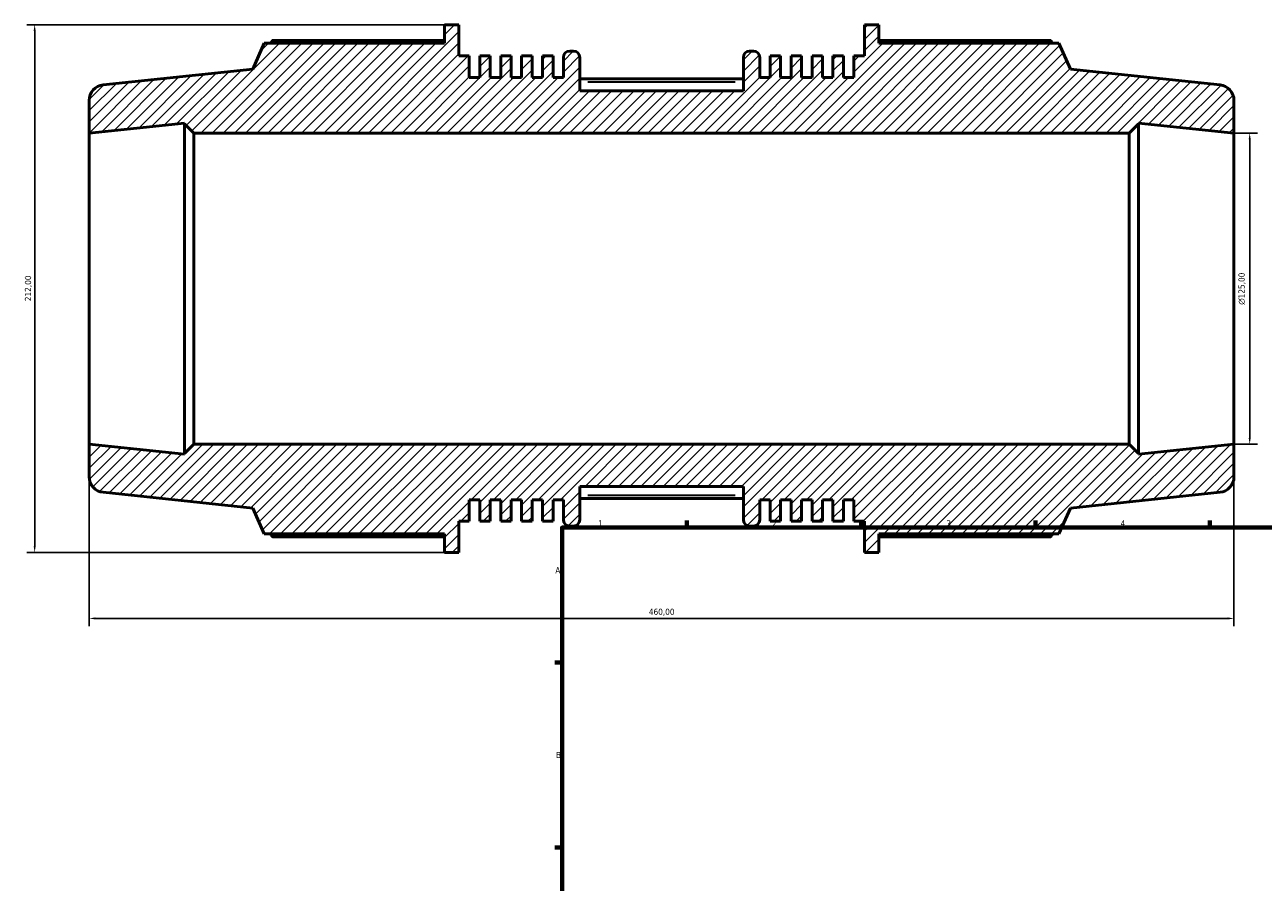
# Model space of a CAD drawing. Header units: millimetres. Extents: x -196 to 1466, y -102 to 1030.
# Tile 2 of 7: x -196 to 302, y 432 to 776. Entities that reach past the tile are written whole.
import ezdxf

# ---------------------------------------------------------------- set-up
doc = ezdxf.new("R2010")
doc.units = ezdxf.units.MM
for name, color, linetype, lineweight in [('Border (ISO)', 7, 'Continuous', 70), ('Dimension (ISO)', 7, 'Continuous', 25), ('Hatch (ISO)', 7, 'Continuous', 18), ('Visible (ISO)', 7, 'Continuous', 50), ('Visible Narrow (ISO)', 7, 'Continuous', 35)]:
    doc.layers.add(name, color=color, linetype=linetype, lineweight=lineweight)
doc.styles.add('Note Text (ISO)', font='tahoma.ttf')
doc.dimstyles.new('Default (ISO)', dxfattribs={"dimtxt": 2.5, "dimasz": 2.5, "dimexe": 3.175, "dimexo": 0, "dimgap": 0.762, "dimtad": 1, "dimrnd": 1e-08, "dimzin": 0, "dimtxsty": 'Note Text (ISO)', "dimcen": 0.09, "dimdle": 10, "dimclrd": 256, "dimclre": 256, "dimclrt": 256, "dimazin": 0, "dimtfac": 1.40208, "dimtmove": 0, "dimatfit": 3, "dimfxl": 1, "dimtolj": 1, "dimtzin": 0, "dimlwd": -1, "dimlwe": -1, "dimarcsym": 0})

# ---------------------------------------------------------------- blocks, each defined once
blk = doc.blocks.new('Borders Default Border')
at = {"layer": 'Border (ISO)'}
for p, q in [((70.08, 574), (70.08, 576.9)), ((140.17, 574), (140.17, 576.9)), ((210.25, 574), (210.25, 576.9)), ((280.33, 574), (280.33, 576.9)), ((20, 519.75), (17.1, 519.75)), ((20, 445.5), (17.1, 445.5))]:
    blk.add_line(p, q, dxfattribs=at)
at = {"layer": 'Border (ISO)', "flags": 128}
blk.add_lwpolyline([(20, 20), (20, 574), (821, 574), (821, 20), (20, 20)], dxfattribs=at)
at = {"layer": 'Border (ISO)', "color": 232, "true_color": 0xca0064, "char_height": 2.5, "attachment_point": 7, "style": 'Note Text (ISO)'}
for s, insert in [('1', (34.48, 574.4)), ('2', (104.37, 574.4)), ('3', (174.43, 574.35)), ('4', (244.42, 574.4)), ('A', (17.29, 555.62)), ('B', (17.59, 481.38))]:
    blk.add_mtext(s, dxfattribs=dict(at, insert=insert))
blk = doc.blocks.new('*D7')
at = {"layer": 'Defpoints', "color": 0, "transparency": 16777216}
for p in [(-170, 607.5), (290, 607.5), (-170, 537.5)]:
    blk.add_point(p, dxfattribs=at)
at = {"layer": 'Dimension (ISO)', "transparency": 16777216}
for p, q in [((-170, 607.5), (-170, 534.33)), ((290, 607.5), (290, 534.33)), ((287.5, 537.5), (-167.5, 537.5))]:
    blk.add_line(p, q, dxfattribs=at)
for points in [[(-167.5, 537.92), (-167.5, 537.08), (-170, 537.5)], [(287.5, 537.92), (287.5, 537.08), (290, 537.5)]]:
    blk.add_solid(points, dxfattribs=at)
at = {"layer": 'Dimension (ISO)', "color": 232, "true_color": 0xca0064, "transparency": 16777216, "insert": (54.89, 541.43), "char_height": 2.5, "attachment_point": 1, "style": 'Note Text (ISO)'}
blk.add_mtext('\\A1;460,00', dxfattribs=at)
blk = doc.blocks.new('*D8')
at = {"layer": 'Defpoints', "color": 0, "transparency": 16777216}
for p in [(-27.24, 776), (-191.92, 564), (-27.24, 564)]:
    blk.add_point(p, dxfattribs=at)
at = {"layer": 'Dimension (ISO)', "transparency": 16777216}
for p, q in [((-27.24, 776), (-195.1, 776)), ((-191.92, 773.5), (-191.92, 566.5)), ((-27.24, 564), (-195.1, 564))]:
    blk.add_line(p, q, dxfattribs=at)
for points in [[(-192.34, 773.5), (-191.51, 773.5), (-191.92, 776)], [(-192.34, 566.5), (-191.51, 566.5), (-191.92, 564)]]:
    blk.add_solid(points, dxfattribs=at)
at = {"layer": 'Dimension (ISO)', "color": 232, "true_color": 0xca0064, "transparency": 16777216, "insert": (-195.86, 664.95), "char_height": 2.5, "attachment_point": 1, "rotation": 90, "style": 'Note Text (ISO)'}
blk.add_mtext('\\A1;212,00', dxfattribs=at)
blk = doc.blocks.new('*D9')
at = {"layer": 'Defpoints', "color": 0, "transparency": 16777216}
for p in [(290, 732.5), (290, 607.5), (296.33, 607.5)]:
    blk.add_point(p, dxfattribs=at)
at = {"layer": 'Dimension (ISO)', "transparency": 16777216}
for p, q in [((290, 732.5), (299.5, 732.5)), ((296.33, 730), (296.33, 610)), ((290, 607.5), (299.5, 607.5))]:
    blk.add_line(p, q, dxfattribs=at)
for points in [[(295.91, 730), (296.74, 730), (296.33, 732.5)], [(295.91, 610), (296.74, 610), (296.33, 607.5)]]:
    blk.add_solid(points, dxfattribs=at)
at = {"layer": 'Dimension (ISO)', "color": 232, "true_color": 0xca0064, "transparency": 16777216, "insert": (291.8, 663.51), "char_height": 2.5, "attachment_point": 1, "rotation": 90, "style": 'Note Text (ISO)'}
blk.add_mtext('\\A1;\\fAIGDT|b0|i0;\\H2.5000;\\ln\\fTahoma|b0|i0;\\H2.5000;125,00', dxfattribs=at)

msp = doc.modelspace()

# ---------------------------------------------------------------- hatches: boundary and pattern name
at = {"layer": 'Hatch (ISO)'}
h = msp.add_hatch(dxfattribs=at)
h.set_pattern_fill('ANSI31', color=256, scale=25.4, style=0)
h.set_pattern_definition([(45, (0, 0), (-2.245064, 2.245064), [])])
edge = h.paths.add_edge_path()
edge.add_ellipse((283.75, 594.378), major_axis=(0.653, -6.216), ratio=1, start_angle=0, end_angle=84)
edge.add_line((290, 594.378), (290, 607.5))
edge.add_line((290, 607.5), (251.667, 603.471))
edge.add_line((251.667, 603.471), (251.667, 603.75))
edge.add_line((251.667, 603.75), (247.917, 607.5))
edge.add_line((247.917, 607.5), (-127.917, 607.5))
edge.add_line((-127.917, 607.5), (-131.667, 603.75))
edge.add_line((-131.667, 603.75), (-131.667, 603.471))
edge.add_line((-131.667, 603.471), (-170, 607.5))
edge.add_line((-170, 607.5), (-170, 594.378))
edge.add_ellipse((-163.75, 594.378), major_axis=(-6.25, 0), ratio=1, start_angle=0, end_angle=84)
edge.add_line((-164.403, 588.162), (-104.286, 581.843))
edge.add_line((-104.286, 581.843), (-99.645, 571.42))
edge.add_line((-99.645, 571.42), (-27.236, 571.42))
edge.add_line((-27.236, 571.42), (-27.236, 564))
edge.add_line((-27.236, 564), (-21.486, 564))
edge.add_line((-21.486, 564), (-21.486, 576.508))
edge.add_line((-21.486, 576.508), (-17.28, 576.508))
edge.add_line((-17.28, 576.508), (-17.28, 585.2))
edge.add_line((-17.28, 585.2), (-13.074, 585.2))
edge.add_line((-13.074, 585.2), (-13.074, 576.508))
edge.add_line((-13.074, 576.508), (-8.869, 576.508))
edge.add_line((-8.869, 576.508), (-8.869, 585.2))
edge.add_line((-8.869, 585.2), (-4.663, 585.2))
edge.add_line((-4.663, 585.2), (-4.663, 576.508))
edge.add_line((-4.663, 576.508), (-0.457, 576.508))
edge.add_line((-0.457, 576.508), (-0.457, 585.2))
edge.add_line((-0.457, 585.2), (3.749, 585.2))
edge.add_line((3.749, 585.2), (3.749, 576.508))
edge.add_line((3.749, 576.508), (7.954, 576.508))
edge.add_line((7.954, 576.508), (7.954, 585.2))
edge.add_line((7.954, 585.2), (12.16, 585.2))
edge.add_line((12.16, 585.2), (12.16, 576.508))
edge.add_line((12.16, 576.508), (16.366, 576.508))
edge.add_line((16.366, 576.508), (16.366, 585.2))
edge.add_line((16.366, 585.2), (20.571, 585.2))
edge.add_line((20.571, 585.2), (20.571, 577.1))
edge.add_ellipse((23.071, 577.1), major_axis=(-2.5, 0), ratio=1, start_angle=0, end_angle=90)
edge.add_line((23.071, 574.6), (24.643, 574.6))
edge.add_ellipse((24.643, 577.1), major_axis=(0, -2.5), ratio=1, start_angle=0, end_angle=90)
edge.add_line((27.143, 577.1), (27.143, 590.5))
edge.add_line((27.143, 590.5), (92.857, 590.5))
edge.add_line((92.857, 590.5), (92.857, 577.1))
edge.add_ellipse((95.357, 577.1), major_axis=(-2.5, 0), ratio=1, start_angle=0, end_angle=90)
edge.add_line((95.357, 574.6), (96.929, 574.6))
edge.add_ellipse((96.929, 577.1), major_axis=(0, -2.5), ratio=1, start_angle=0, end_angle=90)
edge.add_line((99.429, 577.1), (99.429, 585.2))
edge.add_line((99.429, 585.2), (103.634, 585.2))
edge.add_line((103.634, 585.2), (103.634, 576.508))
edge.add_line((103.634, 576.508), (107.84, 576.508))
edge.add_line((107.84, 576.508), (107.84, 585.2))
edge.add_line((107.84, 585.2), (112.046, 585.2))
edge.add_line((112.046, 585.2), (112.046, 576.508))
edge.add_line((112.046, 576.508), (116.251, 576.508))
edge.add_line((116.251, 576.508), (116.251, 585.2))
edge.add_line((116.251, 585.2), (120.457, 585.2))
edge.add_line((120.457, 585.2), (120.457, 576.508))
edge.add_line((120.457, 576.508), (124.663, 576.508))
edge.add_line((124.663, 576.508), (124.663, 585.2))
edge.add_line((124.663, 585.2), (128.869, 585.2))
edge.add_line((128.869, 585.2), (128.869, 576.508))
edge.add_line((128.869, 576.508), (133.074, 576.508))
edge.add_line((133.074, 576.508), (133.074, 585.2))
edge.add_line((133.074, 585.2), (137.28, 585.2))
edge.add_line((137.28, 585.2), (137.28, 576.508))
edge.add_line((137.28, 576.508), (141.486, 576.508))
edge.add_line((141.486, 576.508), (141.486, 564))
edge.add_line((141.486, 564), (147.236, 564))
edge.add_line((147.236, 564), (147.236, 571.42))
edge.add_line((147.236, 571.42), (219.645, 571.42))
edge.add_line((219.645, 571.42), (224.286, 581.843))
edge.add_line((224.286, 581.843), (284.403, 588.162))
edge = h.paths.add_edge_path()
edge.add_ellipse((283.75, 745.622), major_axis=(6.25, 0), ratio=1, start_angle=0, end_angle=84)
edge.add_line((284.403, 751.838), (224.286, 758.157))
edge.add_line((224.286, 758.157), (219.645, 768.58))
edge.add_line((219.645, 768.58), (147.236, 768.58))
edge.add_line((147.236, 768.58), (147.236, 776))
edge.add_line((147.236, 776), (141.486, 776))
edge.add_line((141.486, 776), (141.486, 763.492))
edge.add_line((141.486, 763.492), (137.28, 763.492))
edge.add_line((137.28, 763.492), (137.28, 754.8))
edge.add_line((137.28, 754.8), (133.074, 754.8))
edge.add_line((133.074, 754.8), (133.074, 763.492))
edge.add_line((133.074, 763.492), (128.869, 763.492))
edge.add_line((128.869, 763.492), (128.869, 754.8))
edge.add_line((128.869, 754.8), (124.663, 754.8))
edge.add_line((124.663, 754.8), (124.663, 763.492))
edge.add_line((124.663, 763.492), (120.457, 763.492))
edge.add_line((120.457, 763.492), (120.457, 754.8))
edge.add_line((120.457, 754.8), (116.251, 754.8))
edge.add_line((116.251, 754.8), (116.251, 763.492))
edge.add_line((116.251, 763.492), (112.046, 763.492))
edge.add_line((112.046, 763.492), (112.046, 754.8))
edge.add_line((112.046, 754.8), (107.84, 754.8))
edge.add_line((107.84, 754.8), (107.84, 763.492))
edge.add_line((107.84, 763.492), (103.634, 763.492))
edge.add_line((103.634, 763.492), (103.634, 754.8))
edge.add_line((103.634, 754.8), (99.429, 754.8))
edge.add_line((99.429, 754.8), (99.429, 762.9))
edge.add_ellipse((96.929, 762.9), major_axis=(2.5, 0), ratio=1, start_angle=0, end_angle=90)
edge.add_line((96.929, 765.4), (95.357, 765.4))
edge.add_ellipse((95.357, 762.9), major_axis=(0, 2.5), ratio=1, start_angle=0, end_angle=90)
edge.add_line((92.857, 762.9), (92.857, 749.5))
edge.add_line((92.857, 749.5), (27.143, 749.5))
edge.add_line((27.143, 749.5), (27.143, 762.9))
edge.add_ellipse((24.643, 762.9), major_axis=(2.5, 0), ratio=1, start_angle=0, end_angle=90)
edge.add_line((24.643, 765.4), (23.071, 765.4))
edge.add_ellipse((23.071, 762.9), major_axis=(0, 2.5), ratio=1, start_angle=0, end_angle=90)
edge.add_line((20.571, 762.9), (20.571, 754.8))
edge.add_line((20.571, 754.8), (16.366, 754.8))
edge.add_line((16.366, 754.8), (16.366, 763.492))
edge.add_line((16.366, 763.492), (12.16, 763.492))
edge.add_line((12.16, 763.492), (12.16, 754.8))
edge.add_line((12.16, 754.8), (7.954, 754.8))
edge.add_line((7.954, 754.8), (7.954, 763.492))
edge.add_line((7.954, 763.492), (3.749, 763.492))
edge.add_line((3.749, 763.492), (3.749, 754.8))
edge.add_line((3.749, 754.8), (-0.457, 754.8))
edge.add_line((-0.457, 754.8), (-0.457, 763.492))
edge.add_line((-0.457, 763.492), (-4.663, 763.492))
edge.add_line((-4.663, 763.492), (-4.663, 754.8))
edge.add_line((-4.663, 754.8), (-8.869, 754.8))
edge.add_line((-8.869, 754.8), (-8.869, 763.492))
edge.add_line((-8.869, 763.492), (-13.074, 763.492))
edge.add_line((-13.074, 763.492), (-13.074, 754.8))
edge.add_line((-13.074, 754.8), (-17.28, 754.8))
edge.add_line((-17.28, 754.8), (-17.28, 763.492))
edge.add_line((-17.28, 763.492), (-21.486, 763.492))
edge.add_line((-21.486, 763.492), (-21.486, 776))
edge.add_line((-21.486, 776), (-27.236, 776))
edge.add_line((-27.236, 776), (-27.236, 768.58))
edge.add_line((-27.236, 768.58), (-99.645, 768.58))
edge.add_line((-99.645, 768.58), (-104.286, 758.157))
edge.add_line((-104.286, 758.157), (-164.403, 751.838))
edge.add_ellipse((-163.75, 745.622), major_axis=(-0.653, 6.216), ratio=1, start_angle=0, end_angle=84)
edge.add_line((-170, 745.622), (-170, 732.5))
edge.add_line((-170, 732.5), (-131.667, 736.529))
edge.add_line((-131.667, 736.529), (-131.667, 736.25))
edge.add_line((-131.667, 736.25), (-127.917, 732.5))
edge.add_line((-127.917, 732.5), (247.917, 732.5))
edge.add_line((247.917, 732.5), (251.667, 736.25))
edge.add_line((251.667, 736.25), (251.667, 736.529))
edge.add_line((251.667, 736.529), (290, 732.5))
edge.add_line((290, 732.5), (290, 745.622))

# ---------------------------------------------------------------- linework, layer by layer
at = {"layer": 'Visible (ISO)'}
for p, q in [((-21.486, 776), (-27.236, 776)), ((-27.236, 776), (-27.236, 768.58)), ((-21.486, 763.492), (-21.486, 776)), ((147.236, 776), (141.486, 776)), ((141.486, 776), (141.486, 763.492)), ((147.236, 768.58), (147.236, 776)), ((-99.645, 768.58), (-104.286, 758.157)), ((-27.236, 768.58), (-99.645, 768.58)), ((-27.236, 769.738), (-96.341, 769.738)), ((216.341, 769.738), (147.236, 769.738)), ((219.645, 768.58), (147.236, 768.58)), ((224.286, 758.157), (219.645, 768.58)), ((-17.28, 763.492), (-21.486, 763.492)), ((-17.28, 754.8), (-17.28, 763.492)), ((-8.869, 763.492), (-13.074, 763.492)), ((-13.074, 763.492), (-13.074, 754.8)), ((-8.869, 754.8), (-8.869, 763.492)), ((-0.457, 763.492), (-4.663, 763.492)), ((-4.663, 763.492), (-4.663, 754.8)), ((-0.457, 754.8), (-0.457, 763.492)), ((7.954, 763.492), (3.749, 763.492)), ((3.749, 763.492), (3.749, 754.8)), ((7.954, 754.8), (7.954, 763.492)), ((16.366, 763.492), (12.16, 763.492)), ((12.16, 763.492), (12.16, 754.8)), ((16.366, 754.8), (16.366, 763.492)), ((20.571, 762.9), (20.571, 754.8)), ((24.643, 765.4), (23.071, 765.4)), ((27.143, 749.5), (27.143, 762.9)), ((92.857, 762.9), (92.857, 749.5)), ((96.929, 765.4), (95.357, 765.4)), ((99.429, 754.8), (99.429, 762.9)), ((107.84, 763.492), (103.634, 763.492)), ((103.634, 763.492), (103.634, 754.8)), ((107.84, 754.8), (107.84, 763.492)), ((116.251, 763.492), (112.046, 763.492)), ((112.046, 763.492), (112.046, 754.8)), ((116.251, 754.8), (116.251, 763.492)), ((124.663, 763.492), (120.457, 763.492)), ((120.457, 763.492), (120.457, 754.8)), ((124.663, 754.8), (124.663, 763.492)), ((133.074, 763.492), (128.869, 763.492)), ((128.869, 763.492), (128.869, 754.8)), ((133.074, 754.8), (133.074, 763.492)), ((141.486, 763.492), (137.28, 763.492)), ((137.28, 763.492), (137.28, 754.8)), ((-104.286, 758.157), (-164.403, 751.838)), ((284.403, 751.838), (224.286, 758.157)), ((-13.074, 754.8), (-17.28, 754.8)), ((-4.663, 754.8), (-8.869, 754.8)), ((3.749, 754.8), (-0.457, 754.8)), ((12.16, 754.8), (7.954, 754.8)), ((20.571, 754.8), (16.366, 754.8)), ((92.857, 754.317), (27.143, 754.317)), ((103.634, 754.8), (99.429, 754.8)), ((112.046, 754.8), (107.84, 754.8)), ((120.457, 754.8), (116.251, 754.8)), ((128.869, 754.8), (124.663, 754.8)), ((137.28, 754.8), (133.074, 754.8)), ((92.857, 749.5), (27.143, 749.5)), ((-170, 745.622), (-170, 732.5)), ((290, 732.5), (290, 745.622)), ((-170, 732.5), (-131.667, 736.529)), ((-170, 607.5), (-170, 732.5)), ((-131.667, 736.529), (-131.667, 736.25)), ((-131.667, 736.25), (-127.917, 732.5)), ((-131.667, 736.25), (-131.667, 603.75)), ((-127.917, 732.5), (247.917, 732.5)), ((-127.917, 607.5), (-127.917, 732.5)), ((247.917, 732.5), (251.667, 736.25)), ((247.917, 732.5), (247.917, 607.5)), ((251.667, 736.25), (251.667, 736.529)), ((251.667, 736.529), (290, 732.5)), ((251.667, 603.75), (251.667, 736.25)), ((290, 607.5), (290, 732.5)), ((-131.667, 603.471), (-170, 607.5)), ((-170, 607.5), (-170, 594.378)), ((-127.917, 607.5), (-131.667, 603.75)), ((247.917, 607.5), (-127.917, 607.5)), ((251.667, 603.75), (247.917, 607.5)), ((290, 607.5), (251.667, 603.471)), ((290, 594.378), (290, 607.5)), ((-131.667, 603.75), (-131.667, 603.471)), ((251.667, 603.471), (251.667, 603.75)), ((-164.403, 588.162), (-104.286, 581.843)), ((27.143, 577.1), (27.143, 590.5)), ((27.143, 590.5), (92.857, 590.5)), ((92.857, 590.5), (92.857, 577.1)), ((224.286, 581.843), (284.403, 588.162)), ((-17.28, 576.508), (-17.28, 585.2)), ((-17.28, 585.2), (-13.074, 585.2)), ((-13.074, 585.2), (-13.074, 576.508)), ((-8.869, 576.508), (-8.869, 585.2)), ((-8.869, 585.2), (-4.663, 585.2)), ((-4.663, 585.2), (-4.663, 576.508)), ((-0.457, 576.508), (-0.457, 585.2)), ((-0.457, 585.2), (3.749, 585.2)), ((3.749, 585.2), (3.749, 576.508)), ((7.954, 576.508), (7.954, 585.2)), ((7.954, 585.2), (12.16, 585.2)), ((12.16, 585.2), (12.16, 576.508)), ((16.366, 576.508), (16.366, 585.2)), ((16.366, 585.2), (20.571, 585.2)), ((20.571, 585.2), (20.571, 577.1)), ((92.857, 585.683), (27.143, 585.683)), ((99.429, 577.1), (99.429, 585.2)), ((99.429, 585.2), (103.634, 585.2)), ((103.634, 585.2), (103.634, 576.508)), ((107.84, 576.508), (107.84, 585.2)), ((107.84, 585.2), (112.046, 585.2)), ((112.046, 585.2), (112.046, 576.508)), ((116.251, 576.508), (116.251, 585.2)), ((116.251, 585.2), (120.457, 585.2)), ((120.457, 585.2), (120.457, 576.508)), ((124.663, 576.508), (124.663, 585.2)), ((124.663, 585.2), (128.869, 585.2)), ((128.869, 585.2), (128.869, 576.508)), ((133.074, 576.508), (133.074, 585.2)), ((133.074, 585.2), (137.28, 585.2)), ((137.28, 585.2), (137.28, 576.508)), ((-104.286, 581.843), (-99.645, 571.42)), ((219.645, 571.42), (224.286, 581.843)), ((-21.486, 564), (-21.486, 576.508)), ((-21.486, 576.508), (-17.28, 576.508)), ((-13.074, 576.508), (-8.869, 576.508)), ((-4.663, 576.508), (-0.457, 576.508)), ((3.749, 576.508), (7.954, 576.508)), ((12.16, 576.508), (16.366, 576.508)), ((23.071, 574.6), (24.643, 574.6)), ((95.357, 574.6), (96.929, 574.6)), ((103.634, 576.508), (107.84, 576.508)), ((112.046, 576.508), (116.251, 576.508)), ((120.457, 576.508), (124.663, 576.508)), ((128.869, 576.508), (133.074, 576.508)), ((137.28, 576.508), (141.486, 576.508)), ((141.486, 576.508), (141.486, 564)), ((-99.645, 571.42), (-27.236, 571.42)), ((-96.341, 570.262), (-27.236, 570.262)), ((-27.236, 571.42), (-27.236, 564)), ((147.236, 564), (147.236, 571.42)), ((147.236, 571.42), (219.645, 571.42)), ((147.236, 570.262), (216.341, 570.262)), ((-27.236, 564), (-21.486, 564)), ((141.486, 564), (147.236, 564))]:
    msp.add_line(p, q, dxfattribs=at)
for centre, radius, start, end in [((23.071, 762.9), 2.5, 90, 180), ((24.643, 762.9), 2.5, 0, 90), ((95.357, 762.9), 2.5, 90, 180), ((96.929, 762.9), 2.5, 0, 90), ((-163.75, 745.622), 6.25, 96, 180), ((283.75, 745.622), 6.25, 0, 84), ((-163.75, 594.378), 6.25, 180, 264), ((283.75, 594.378), 6.25, 276, 0), ((23.071, 577.1), 2.5, 180, 270), ((24.643, 577.1), 2.5, 270, 0), ((95.357, 577.1), 2.5, 180, 270), ((96.929, 577.1), 2.5, 270, 0)]:
    msp.add_arc(centre, radius, start, end, dxfattribs=at)
for points, weights in [([(-96.341, 769.738), (-96.76, 769.154), (-97.164, 768.58)], [1, 1.0008595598, 1.00157144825]), ([(217.164, 768.58), (216.76, 769.154), (216.341, 769.738)], [1.00157144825, 1.0008595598, 1]), ([(-97.164, 571.42), (-96.76, 570.846), (-96.341, 570.262)], [1.00157144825, 1.0008595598, 1]), ([(216.341, 570.262), (216.76, 570.846), (217.164, 571.42)], [1, 1.0008595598, 1.00157144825])]:
    msp.add_rational_spline(points, weights, degree=2, dxfattribs=at)
at = {"layer": 'Visible Narrow (ISO)'}
for p, q in [((30.429, 753.067), (89.571, 753.067)), ((89.571, 586.933), (30.429, 586.933))]:
    msp.add_line(p, q, dxfattribs=at)

# ---------------------------------------------------------------- block references
msp.add_blockref('Borders Default Border', (0, 0))

# ---------------------------------------------------------------- dimensions: what is measured, and where the dimension line sits
at = {"layer": 'Dimension (ISO)'}
for base, p1, p2, angle, picture, middle in [((-191.922, 564), (-27.236, 776), (-27.236, 564), 90, '*D8', (-191.922, 670)), ((-170, 537.5), (290, 607.5), (-170, 607.5), 180, '*D7', (60, 537.5))]:
    dim = msp.add_linear_dim(base=base, p1=p1, p2=p2, angle=angle, dimstyle='Default (ISO)', override={"dimdec": 2, "dimtp": 0, "dimtm": 0, "dimtdec": 2, "dimtofl": 0, "dimatfit": 1}, dxfattribs=at)
    dim.commit()
    dim.dimension.update_dxf_attribs({"geometry": picture, "text_midpoint": middle, "dimtype": 160})
dim = msp.add_linear_dim(base=(296.327, 607.5), p1=(290, 732.5), p2=(290, 607.5), angle=90, text='\\fAIGDT|b0|i0;\\H2.5000;\\ln\\fTahoma|b0|i0;\\H2.5000;<>', dimstyle='Default (ISO)', override={"dimdec": 2, "dimtp": 0, "dimtm": 0, "dimtdec": 2, "dimtofl": 0, "dimatfit": 1}, dxfattribs=at)
dim.commit()
dim.dimension.update_dxf_attribs({"geometry": '*D9', "text_midpoint": (296.327, 670), "dimtype": 160})

doc.saveas('drawing.dxf')
